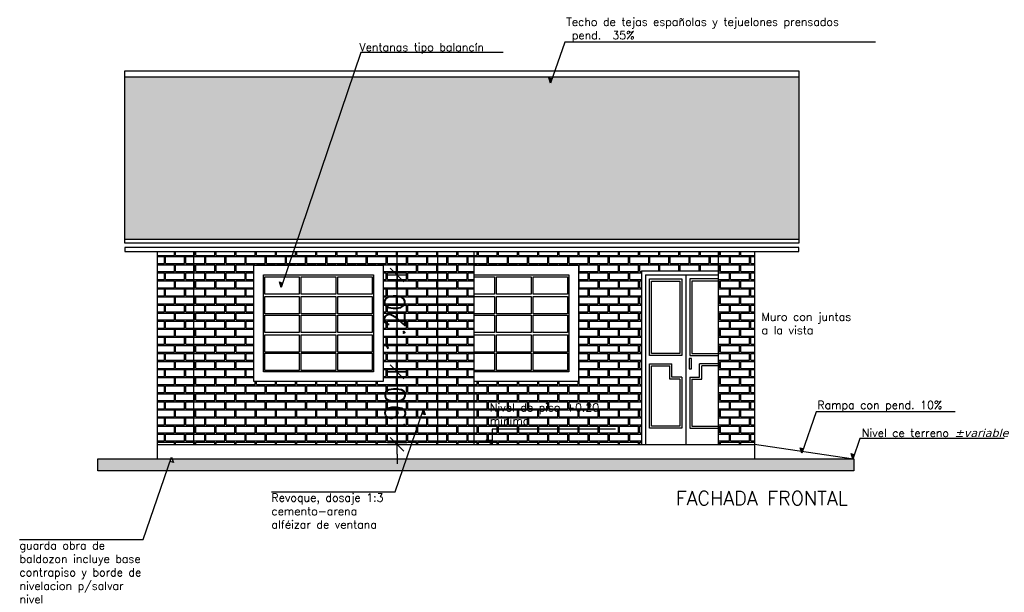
# Model space of a CAD drawing. Header units: millimetres. Extents: x 1990 to 2289, y -735 to 515.
# Tile 42 of 43: x 2244 to 2256, y 453 to 460. Entities that reach past the tile are written whole.
import ezdxf
from ezdxf.enums import TextEntityAlignment as Align

# ---------------------------------------------------------------- set-up
doc = ezdxf.new("R2010")
doc.units = ezdxf.units.MM
for name, color, linetype in [('COTA', 13, 'Continuous'), ('ESPECARQ', 2, 'Continuous'), ('LINVISTA', 13, 'Continuous'), ('margen', 6, 'Continuous'), ('PAREDE', 6, 'Continuous'), ('piso', 13, 'Continuous')]:
    doc.layers.add(name, color=color, linetype=linetype)
doc.styles.add('REGUA80', font='simplex.shx')
doc.styles.add('SIMPLEX_8', font='simplex.shx')
doc.dimstyles.new('08', dxfattribs={"dimtxt": 0.25, "dimasz": 0.12, "dimexe": 0, "dimexo": 0, "dimgap": 0.15, "dimtad": 1, "dimzin": 4, "dimdsep": 46, "dimtxsty": 'SIMPLEX_8', "dimblk1": 'D', "dimblk2": 'D', "dimsah": 1, "dimcen": 0.09, "dimse1": 1, "dimse2": 1, "dimclre": 256, "dimclrt": 2, "dimadec": 0, "dimazin": 0, "dimtfac": 1, "dimtmove": 2, "dimatfit": 3, "dimldrblk": 'D', "dimfxl": 1, "dimtolj": 1, "dimtzin": 0, "dimarcsym": 0})
pattern_1 = [(0, (1968.25031, 325.86532), (0.125, 0.1), [0.235, -0.015]), (0, (1968.25031, 325.95032), (0.125, 0.1), [0.235, -0.015]), (90, (1968.25031, 325.86532), (-0.125, 0.1), [0.085, -0.115]), (90, (1968.23531, 325.86532), (-0.125, 0.1), [0.085, -0.115])]

# ---------------------------------------------------------------- blocks, each defined once
blk = doc.blocks.new('D')
for p, q in [((-1, 0), (1, 0)), ((0, -1), (0, 1))]:
    blk.add_line(p, q)
at = {"color": 4}
blk.add_line((-0.71, -0.71), (0.71, 0.71), dxfattribs=at)
blk = doc.blocks.new('*D65')
at = {"layer": 'COTA', "color": 0, "lineweight": -2, "transparency": 16777216}
for p, q in [((2248.744, 455.543), (2248.744, 455.663)), ((2248.744, 455.423), (2248.744, 454.523)), ((2248.744, 454.403), (2248.744, 454.283))]:
    blk.add_line(p, q, dxfattribs=at)
at = {"layer": 'Defpoints', "color": 0, "transparency": 16777216}
for p in [(2248.45, 455.423), (2248.45, 454.523), (2248.744, 454.523)]:
    blk.add_point(p, dxfattribs=at)
at = {"layer": 'COTA', "color": 0, "lineweight": -2, "transparency": 16777216, "xscale": 0.12, "yscale": 0.12, "zscale": 0.12}
for p, rotation in [((2248.744, 455.423), 270), ((2248.744, 454.523), 90)]:
    blk.add_blockref('D', p, dxfattribs=dict(at, rotation=rotation))
at = {"layer": 'COTA', "color": 2, "transparency": 16777216, "insert": (2248.719, 454.974), "char_height": 0.25, "attachment_point": 5, "rotation": 90, "style": 'SIMPLEX_8'}
blk.add_mtext('\\A1;.90', dxfattribs=at)
blk = doc.blocks.new('*D66')
at = {"layer": 'COTA', "color": 0, "lineweight": -2, "transparency": 16777216}
for p, q in [((2248.744, 456.743), (2248.744, 456.863)), ((2248.744, 455.423), (2248.744, 456.623)), ((2248.744, 455.303), (2248.744, 455.183))]:
    blk.add_line(p, q, dxfattribs=at)
at = {"layer": 'Defpoints', "color": 0, "transparency": 16777216}
for p in [(2248.45, 456.623), (2248.744, 456.623), (2248.45, 455.423)]:
    blk.add_point(p, dxfattribs=at)
at = {"layer": 'COTA', "color": 0, "lineweight": -2, "transparency": 16777216, "xscale": 0.12, "yscale": 0.12, "zscale": 0.12}
for p, rotation in [((2248.744, 456.623), 270), ((2248.744, 455.423), 90)]:
    blk.add_blockref('D', p, dxfattribs=dict(at, rotation=rotation))
at = {"layer": 'COTA', "color": 2, "transparency": 16777216, "insert": (2248.713, 456.018), "char_height": 0.25, "attachment_point": 5, "rotation": 90, "style": 'SIMPLEX_8'}
blk.add_mtext('\\A1;1.20', dxfattribs=at)

msp = doc.modelspace()

# ---------------------------------------------------------------- hatches: boundary and pattern name
at = {"layer": 'ESPECARQ'}
for points in [[(2250.665, 459.053), (2250.624, 459.067), (2250.646, 458.999)], [(2247.326, 456.522), (2247.285, 456.536), (2247.308, 456.468)], [(2249.053, 454.904), (2249.093, 454.89), (2249.071, 454.958)], [(2249.922, 454.523), (2249.922, 454.574), (2249.843, 454.574)], [(2253.778, 454.469), (2253.737, 454.482), (2253.759, 454.415)], [(2254.409, 454.395), (2254.368, 454.409), (2254.391, 454.342)]]:
    msp.add_hatch(color=256, dxfattribs=at).paths.add_polyline_path(points)
at = {"layer": 'LINVISTA'}
h = msp.add_hatch(dxfattribs=at)
h.set_pattern_fill('TELHADO', color=1, scale=0.25, style=0)
h.set_pattern_definition([(0, (1968.2253, 325.86532), (0, 0.25), [0.05, -0.2]), (0, (1968.3503, 325.91532), (0, 0.25), [0.05, -0.2]), (0, (1968.3503, 325.94032), (0, 0.25), [0.05, -0.2]), (90, (1968.2503, 325.86532), (-0.25, 2e-17), [0.25]), (45, (1968.25031, 325.86532), (3e-17, 0.25), [0.07071068, -0.28284272]), (45, (1968.27531, 325.86532), (3e-17, 0.25), [0.03535535, -0.31819804]), (135, (1968.25031, 325.86532), (-0.25, 3e-17), [0.07071068, -0.28284272]), (135, (1968.47531, 325.86532), (-0.25, 3e-17), [0.03535535, -0.31819804]), (26.56505, (1968.30031, 325.89032), (0.25, 2e-10), [0.0559, -0.503117]), (153.43495, (1968.20031, 325.89032), (-0.25, 2e-10), [0.0559, -0.503117]), (26.56505, (1968.30031, 325.91532), (0.25, 2e-10), [0.0559, -0.503117]), (153.43495, (1968.20031, 325.91532), (-0.25, 2e-10), [0.0559, -0.503117])])
h.paths.add_polyline_path([(2245.37, 459.077), (2245.37, 457.065), (2253.719, 457.065), (2253.719, 459.077)])
h = msp.add_hatch(dxfattribs=at)
h.set_pattern_fill('TIJOLO', color=2, scale=0.5, style=0)
h.set_pattern_definition(pattern_1)
h.paths.add_polyline_path([(2253.17, 456.915), (2252.72, 456.915), (2252.72, 454.523), (2253.17, 454.523)])
h.paths.add_polyline_path([(2249.695, 456.915), (2249.245, 456.915), (2249.245, 454.523), (2249.695, 454.523)])
h.paths.add_polyline_path([(2246.22, 456.915), (2245.77, 456.915), (2245.77, 454.523), (2246.22, 454.523)])
h = msp.add_hatch(dxfattribs=at)
h.set_pattern_fill('TIJOLO', color=1, scale=0.5, style=0)
h.set_pattern_definition(pattern_1)
h.paths.add_polyline_path([(2250.99, 455.303), (2249.695, 455.303), (2249.695, 454.523), (2249.922, 454.523), (2249.843, 454.574), (2249.922, 454.574), (2249.922, 454.523), (2251.77, 454.523), (2251.77, 456.673), (2252.72, 456.673), (2252.72, 456.915), (2249.695, 456.915), (2249.695, 456.743), (2250.99, 456.743)])
h.paths.add_polyline_path([(2249.245, 456.915), (2247.459, 456.915), (2247.401, 456.743), (2248.57, 456.743), (2248.57, 455.303), (2246.97, 455.303), (2246.97, 456.743), (2247.401, 456.743), (2247.459, 456.915), (2246.22, 456.915), (2246.22, 454.523), (2248.922, 454.523), (2249.071, 454.958), (2249.093, 454.89), (2249.053, 454.904), (2248.922, 454.523), (2249.245, 454.523)])
h.paths.add_polyline_path([(2249.868, 454.739), (2251.437, 454.739), (2251.437, 455.056), (2249.868, 455.056)], flags=24)
h.paths.add_polyline_path([(2248.907, 454.65), (2248.907, 455.299), (2248.532, 455.299), (2248.532, 454.65)], flags=24)
h.paths.add_polyline_path([(2248.9, 455.598), (2248.9, 456.437), (2248.525, 456.437), (2248.525, 455.598)], flags=24)
h = msp.add_hatch(dxfattribs=at)
h.set_pattern_fill('SOLO2', color=3, scale=0.25, angle=90, style=0)
h.set_pattern_definition([(135, (1968.22531, 325.865315), (-0.15, 0.05), [0.141421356, -0.141421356]), (135, (1968.25031, 325.890315), (-0.15, 0.05), [0.141421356, -0.141421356]), (45, (1968.25031, 325.91532), (-0.05, 0.15), [0.07071068, -0.07071068]), (45, (1968.22531, 325.94032), (-0.05, 0.15), [0.07071068, -0.07071068]), (45, (1968.20031, 325.96532), (-0.05, 0.15), [0.07071068, -0.07071068]), (45, (1968.17531, 325.99032), (-0.05, 0.15), [0.07071068, -0.07071068])])
h.paths.add_polyline_path([(2245.036, 454.343), (2245.036, 454.194), (2254.403, 454.194), (2254.403, 454.343)])

# ---------------------------------------------------------------- linework, layer by layer
at = {"layer": 'ESPECARQ'}
for points in [[(2254.669, 459.51), (2250.821, 459.51), (2250.646, 458.999), (2250.624, 459.067), (2250.665, 459.053)], [(2250.057, 459.382), (2248.293, 459.382), (2247.308, 456.468), (2247.285, 456.536), (2247.326, 456.522)], [(2247.189, 453.937), (2248.721, 453.937), (2249.071, 454.958), (2249.093, 454.89), (2249.053, 454.904)], [(2255.656, 454.925), (2253.934, 454.925), (2253.759, 454.415), (2253.737, 454.482), (2253.778, 454.469)], [(2251.448, 454.712), (2249.922, 454.712), (2249.922, 454.523), (2249.843, 454.574), (2249.922, 454.574)], [(2256.266, 454.597), (2254.478, 454.597), (2254.391, 454.342), (2254.368, 454.409), (2254.409, 454.395)], [(2244.068, 453.345), (2245.6, 453.345), (2245.95, 454.366), (2245.972, 454.299), (2245.932, 454.313)]]:
    msp.add_lwpolyline(points, dxfattribs=at)
at = {"layer": 'LINVISTA'}
for p, q in [((2251.77, 456.673), (2251.77, 454.523)), ((2251.77, 456.673), (2252.72, 456.673)), ((2251.82, 456.623), (2251.82, 454.523)), ((2251.82, 456.623), (2252.72, 456.623)), ((2252.32, 456.623), (2252.32, 454.523))]:
    msp.add_line(p, q, dxfattribs=at)
for points in [[(2246.97, 456.743), (2248.57, 456.743), (2248.57, 455.303), (2246.97, 455.303)], [(2247.09, 456.623), (2248.45, 456.623), (2248.45, 455.423), (2247.09, 455.423)], [(2247.107, 456.598), (2247.53, 456.598), (2247.53, 456.383), (2247.107, 456.383)], [(2247.555, 456.598), (2247.985, 456.598), (2247.985, 456.383), (2247.555, 456.383)], [(2248.01, 456.598), (2248.433, 456.598), (2248.433, 456.383), (2248.01, 456.383)], [(2249.976, 456.598), (2250.406, 456.598), (2250.406, 456.383), (2249.976, 456.383)], [(2250.431, 456.598), (2250.854, 456.598), (2250.854, 456.383), (2250.431, 456.383)], [(2251.87, 456.573), (2252.27, 456.573), (2252.27, 455.623), (2251.87, 455.623)], [(2251.895, 456.548), (2252.245, 456.548), (2252.245, 455.648), (2251.895, 455.648)], [(2247.107, 456.358), (2247.53, 456.358), (2247.53, 456.143), (2247.107, 456.143)], [(2247.555, 456.358), (2247.985, 456.358), (2247.985, 456.143), (2247.555, 456.143)], [(2248.01, 456.358), (2248.433, 456.358), (2248.433, 456.143), (2248.01, 456.143)], [(2249.976, 456.358), (2250.406, 456.358), (2250.406, 456.143), (2249.976, 456.143)], [(2250.431, 456.358), (2250.854, 456.358), (2250.854, 456.143), (2250.431, 456.143)], [(2247.107, 456.125), (2247.53, 456.125), (2247.53, 455.91), (2247.107, 455.91)], [(2247.555, 456.125), (2247.985, 456.125), (2247.985, 455.91), (2247.555, 455.91)], [(2248.01, 456.125), (2248.433, 456.125), (2248.433, 455.91), (2248.01, 455.91)], [(2249.976, 456.125), (2250.406, 456.125), (2250.406, 455.91), (2249.976, 455.91)], [(2250.431, 456.125), (2250.854, 456.125), (2250.854, 455.91), (2250.431, 455.91)], [(2247.107, 455.882), (2247.53, 455.882), (2247.53, 455.667), (2247.107, 455.667)], [(2247.555, 455.882), (2247.985, 455.882), (2247.985, 455.667), (2247.555, 455.667)], [(2248.01, 455.882), (2248.433, 455.882), (2248.433, 455.667), (2248.01, 455.667)], [(2249.976, 455.882), (2250.406, 455.882), (2250.406, 455.667), (2249.976, 455.667)], [(2250.431, 455.882), (2250.854, 455.882), (2250.854, 455.667), (2250.431, 455.667)], [(2247.107, 455.653), (2247.53, 455.653), (2247.53, 455.439), (2247.107, 455.439)], [(2247.555, 455.653), (2247.985, 455.653), (2247.985, 455.439), (2247.555, 455.439)], [(2248.01, 455.653), (2248.433, 455.653), (2248.433, 455.439), (2248.01, 455.439)], [(2249.976, 455.653), (2250.406, 455.653), (2250.406, 455.439), (2249.976, 455.439)], [(2250.431, 455.653), (2250.854, 455.653), (2250.854, 455.439), (2250.431, 455.439)], [(2252.362, 455.458), (2252.392, 455.458), (2252.392, 455.588), (2252.362, 455.588)], [(2245.036, 454.343), (2254.403, 454.343), (2254.403, 454.194), (2245.036, 454.194)]]:
    msp.add_lwpolyline(points, close=True, dxfattribs=at)
for points in [[(2249.695, 456.743), (2250.99, 456.743), (2250.99, 455.303), (2249.695, 455.303)], [(2249.695, 456.623), (2250.87, 456.623), (2250.87, 455.423), (2249.695, 455.423)], [(2249.695, 456.598), (2249.951, 456.598), (2249.951, 456.383), (2249.695, 456.383)], [(2252.72, 456.573), (2252.37, 456.573), (2252.37, 455.623), (2252.72, 455.623)], [(2252.72, 456.548), (2252.395, 456.548), (2252.395, 455.648), (2252.72, 455.648)], [(2249.695, 456.358), (2249.951, 456.358), (2249.951, 456.143), (2249.695, 456.143)], [(2249.695, 456.125), (2249.951, 456.125), (2249.951, 455.91), (2249.695, 455.91)], [(2249.695, 455.882), (2249.951, 455.882), (2249.951, 455.667), (2249.695, 455.667)], [(2249.695, 455.653), (2249.951, 455.653), (2249.951, 455.439), (2249.695, 455.439)], [(2252.27, 455.358), (2252.27, 454.723), (2251.87, 454.723), (2251.87, 455.523), (2252.149, 455.523)], [(2252.245, 455.333), (2252.245, 454.748), (2251.895, 454.748), (2251.895, 455.498), (2252.124, 455.498)], [(2252.245, 455.333), (2252.124, 455.333), (2252.124, 455.498)], [(2252.27, 455.358), (2252.149, 455.358), (2252.149, 455.523)], [(2252.37, 455.358), (2252.492, 455.358), (2252.492, 455.523)], [(2252.395, 455.333), (2252.517, 455.333), (2252.517, 455.498)], [(2252.72, 455.523), (2252.492, 455.523)], [(2252.72, 455.498), (2252.517, 455.498)], [(2252.37, 455.358), (2252.37, 454.723), (2252.72, 454.723)], [(2252.395, 455.333), (2252.395, 454.748), (2252.72, 454.748)]]:
    msp.add_lwpolyline(points, dxfattribs=at)
at = {"layer": 'margen', "color": 2}
for p, q in [((2245.37, 459.077), (2253.719, 459.077)), ((2245.37, 457.065), (2253.719, 457.065))]:
    msp.add_line(p, q, dxfattribs=at)
for points in [[(2245.37, 459.154), (2253.719, 459.154), (2253.719, 457.015), (2245.37, 457.015)], [(2245.37, 456.915), (2253.719, 456.915), (2253.719, 456.965), (2245.37, 456.965)]]:
    msp.add_lwpolyline(points, close=True, dxfattribs=at)
at = {"layer": 'PAREDE'}
for p, q in [((2245.77, 456.915), (2245.77, 454.523)), ((2246.22, 456.915), (2246.22, 454.523)), ((2249.245, 456.915), (2249.245, 454.523)), ((2249.695, 456.915), (2249.695, 454.523)), ((2252.72, 456.915), (2252.72, 454.523)), ((2253.17, 456.915), (2253.17, 454.343))]:
    msp.add_line(p, q, dxfattribs=at)
at = {"layer": 'piso', "color": 5}
for p, q in [((2245.77, 454.523), (2253.17, 454.523)), ((2245.77, 454.523), (2245.77, 454.343)), ((2254.37, 454.343), (2253.17, 454.523))]:
    msp.add_line(p, q, dxfattribs=at)

# ---------------------------------------------------------------- texts
at = {"layer": 'ESPECARQ', "style": 'REGUA80'}
msp.add_text('FACHADA FRONTAL', height=0.17389, dxfattribs=at).set_placement((2253.262, 453.858), align=Align.MIDDLE)
at = {"layer": 'ESPECARQ', "char_height": 0.1, "style": 'REGUA80'}
for s, insert, width, attachment_point in [('\\A1;Techo de tejas españolas y tejuelones prensados\\P pend.  35%', (2250.84, 459.51), 3.8681, 7), ('\\A1;Ventanas tipo balancín', (2248.277, 459.362), 3.8681, 7), ('\\A1;Muro con juntas\\Pa la vista', (2253.259, 455.889), 1.27497, 7), ('\\A1;Nivel de piso +0.20 minimo', (2249.893, 454.764), 1.54096, 7), ('\\A1;Rampa con pend. 10%', (2253.95, 454.928), 3.8681, 7), ('\\A1;Nivel ce terreno {\\A0;\\fVerdana|b0|i1|c0|p34;±variable}', (2254.501, 454.613), 1.88924, 7), ('\\A1;Revoque, dosaje 1:3\\Pcemento-arena\\Palféizar de ventana', (2247.187, 453.913), 1.64386, 1), ('\\A1;guarda obra de baldozon incluye base contrapiso y borde de nivelacion p/salvar nivel', (2244.066, 453.321), 1.64386, 1)]:
    msp.add_mtext(s, dxfattribs=dict(at, insert=insert, width=width, attachment_point=attachment_point))

# ---------------------------------------------------------------- dimensions: what is measured, and where the dimension line sits
at = {"layer": 'COTA'}
for base, p2, picture, middle in [((2248.744, 456.623), (2248.45, 456.623), '*D66', (2248.713, 456.018)), ((2248.744, 454.523), (2248.45, 454.523), '*D65', (2248.719, 454.974))]:
    dim = msp.add_linear_dim(base=base, p1=(2248.45, 455.423), p2=p2, angle=90, dimstyle='08', dxfattribs=at)
    dim.commit()
    dim.dimension.update_dxf_attribs({"geometry": picture, "text_midpoint": middle, "dimtype": 160})

doc.saveas('drawing.dxf')
